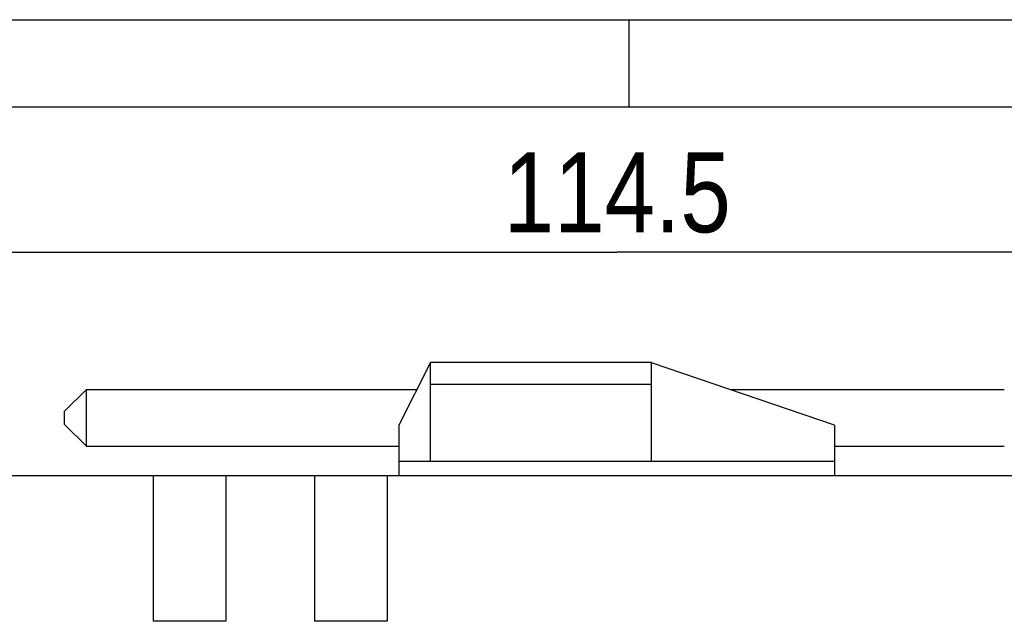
# Model space of a CAD drawing. Header units: millimetres. Extents: x 0 to 420, y 0 to 297.
# Tile 17 of 25: x 63 to 131, y 256 to 297. Entities that reach past the tile are written whole.
import ezdxf

# ---------------------------------------------------------------- set-up
doc = ezdxf.new("R2010")
doc.units = ezdxf.units.MM
doc.header["$LTSCALE"] = 23.1
doc.layers.get('0').update_dxf_attribs({"linetype": 'CONTINUOUS'})
doc.styles.get("Standard").update_dxf_attribs({"font": 'txt', "width": 0.85})
doc.dimstyles.new('DIMSTYLE_1', dxfattribs={"dimtxt": 5.5, "dimasz": 3.5, "dimexe": 1, "dimexo": 0.5, "dimgap": 1.375, "dimtad": 1, "dimdec": 4, "dimdsep": 46, "dimtxsty": 'STANDARD', "dimblk": '_FILLED', "dimblk1": '_FILLED', "dimblk2": '_FILLED', "dimcen": 0.09, "dimadec": 4, "dimazin": 2, "dimtp": 0.15, "dimtm": 0.15, "dimtfac": 1, "dimtdec": 4, "dimtofl": 0, "dimtmove": 0, "dimatfit": 3, "dimldrblk": '_FILLED', "dimfxl": 1, "dimtolj": 1, "dimarcsym": 0})

# ---------------------------------------------------------------- blocks, each defined once
blk = doc.blocks.new('_FILLED')
at = {"color": 0, "linetype": 'BYBLOCK'}
blk.add_solid([(0, 0), (-1, 0.143), (-1, -0.143)], dxfattribs=at)
blk = doc.blocks.new('*D5')
at = {"color": 2, "linetype": 'CONTINUOUS'}
for p, q in [((46.935, 267.103), (46.935, 281.995)), ((161.435, 256.453), (161.435, 281.995)), ((46.935, 280.995), (104.185, 280.995)), ((161.435, 280.995), (104.185, 280.995))]:
    blk.add_line(p, q, dxfattribs=at)
at = {"color": 2, "linetype": 'CONTINUOUS', "xscale": 3.5, "yscale": 3.5, "zscale": 3.5, "rotation": 180}
blk.add_blockref('_FILLED', (46.935, 280.995), dxfattribs=at)
at = {"color": 2, "linetype": 'CONTINUOUS', "xscale": 3.5, "yscale": 3.5, "zscale": 3.5}
blk.add_blockref('_FILLED', (161.435, 280.995), dxfattribs=at)
at = {"color": 2, "linetype": 'CONTINUOUS', "insert": (104.185, 287.87), "char_height": 5.5, "width": 26.51786, "attachment_point": 2, "line_spacing_factor": 0.9}
blk.add_mtext('114.5', dxfattribs=at)

msp = doc.modelspace()

# ---------------------------------------------------------------- linework, layer by layer
at = {"color": 2, "linetype": 'CONTINUOUS'}
for p, q in [((0, 297), (420, 297)), ((105, 291), (105, 297))]:
    msp.add_line(p, q, dxfattribs=at)
at = {"color": 7, "linetype": 'CONTINUOUS'}
for p, q in [((18, 291), (414, 291)), ((91.33464, 273.40261), (89.13464, 269.10261)), ((91.33464, 266.60261), (91.33464, 273.40261)), ((106.53464, 273.40261), (91.33464, 273.40261)), ((106.53464, 266.60261), (106.53464, 273.40261)), ((119.13464, 269.10261), (106.61316, 273.37581)), ((66.13464, 270.05259), (67.63471, 271.5526)), ((67.63464, 267.65261), (67.63464, 271.55261)), ((67.63471, 271.55261), (90.38813, 271.55261)), ((111.95557, 271.55261), (130.83454, 271.55261)), ((66.13464, 269.15264), (66.13464, 270.05257)), ((66.13464, 269.15263), (67.63471, 267.65261)), ((89.13464, 269.10261), (89.13464, 265.60261)), ((119.13464, 269.10261), (119.13464, 265.60261)), ((67.63471, 267.65261), (89.13464, 267.65261)), ((119.13464, 267.65261), (130.83454, 267.65261)), ((119.13464, 266.60261), (89.13464, 266.60261)), ((141.43464, 265.60261), (56.43464, 265.60261)), ((72.23464, 265.60261), (72.23464, 255.60261)), ((77.23464, 265.60261), (77.23464, 255.60261)), ((83.33464, 265.60261), (83.33464, 255.60261)), ((88.33464, 265.60261), (88.33464, 255.60261)), ((77.23464, 255.60261), (72.23464, 255.60261)), ((88.33464, 255.60261), (83.33464, 255.60261))]:
    msp.add_line(p, q, dxfattribs=at)
at = {"color": 9, "linetype": 'CONTINUOUS'}
msp.add_line((106.53464, 271.90261), (91.33464, 271.90261), dxfattribs=at)
at = {"color": 7, "linetype": 'CONTINUOUS'}
msp.add_arc((106.45167, 272.90261), 0.5, 71.1567746, 80.448358, dxfattribs=at)

# ---------------------------------------------------------------- dimensions: what is measured, and where the dimension line sits
at = {"color": 2, "linetype": 'CONTINUOUS'}
dim = msp.add_linear_dim(base=(161.43464, 280.9955), p1=(46.93464, 266.60261), p2=(161.43464, 255.95261), dimstyle='DIMSTYLE_1', dxfattribs=at)
dim.commit()
dim.dimension.update_dxf_attribs({"geometry": '*D5', "text_midpoint": (103.39893, 280.9955), "dimtype": 160})

doc.saveas('drawing.dxf')
